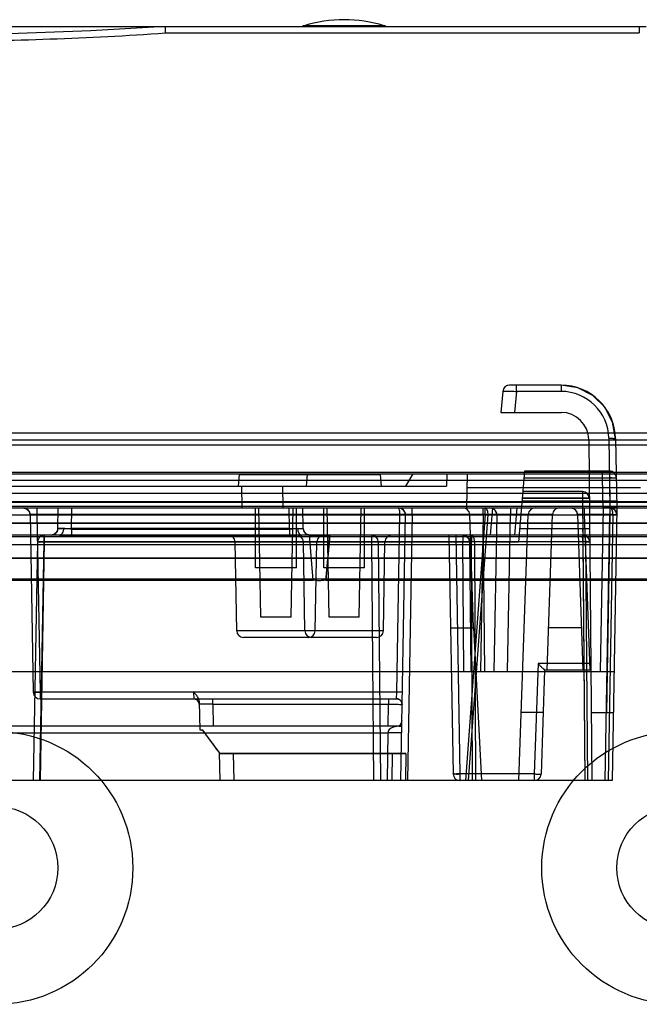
# Model space of a CAD drawing. Header units: millimetres. Extents: x 30 to 245, y 94 to 287.
# Tile 8 of 15: x 98 to 143, y 215 to 287. Entities that reach past the tile are written whole.
import ezdxf

# ---------------------------------------------------------------- set-up
doc = ezdxf.new("R2010")
doc.units = ezdxf.units.MM
doc.header["$LTSCALE"] = 24.94576
doc.layers.get('0').update_dxf_attribs({"linetype": 'CONTINUOUS'})

msp = doc.modelspace()

# ---------------------------------------------------------------- linework, layer by layer
at = {"color": 7, "linetype": 'Continuous'}
for p, q in [((48.143, 286.543), (143.813, 286.543)), ((108.544, 286.069), (143.32, 286.069)), ((124.605, 286.602), (118.731, 286.602)), ((137.58, 260.243), (133.801, 260.243)), ((134.3, 259.786), (134.3, 260.243)), ((137.58, 260.243), (137.58, 259.786)), ((133.303, 259.786), (133.168, 258.243)), ((134.3, 259.786), (134.165, 258.243)), ((137.58, 259.786), (134.3, 259.786)), ((133.168, 258.243), (137.607, 258.243)), ((39.168, 256.743), (235.168, 256.743)), ((141.08, 256.347), (141.169, 251.243)), ((141.58, 256.313), (141.668, 251.243)), ((50.971, 255.861), (223.365, 255.861)), ((60.668, 256.243), (213.668, 256.243)), ((139.607, 256.26), (139.825, 231.243)), ((57.668, 253.743), (216.668, 253.743)), ((214.875, 253.832), (58.461, 253.832)), ((113.918, 252.843), (113.992, 253.69)), ((113.992, 253.69), (124.344, 253.69)), ((118.918, 252.843), (118.992, 253.69)), ((124.418, 252.843), (124.344, 253.69)), ((126.708, 253.743), (126.168, 252.843)), ((129.2, 253.743), (129.168, 252.843)), ((130.662, 251.243), (130.706, 253.743)), ((134.905, 253.943), (134.45, 248.747)), ((134.862, 253.451), (141.13, 253.451)), ((141.13, 253.943), (134.905, 253.943)), ((140.63, 253.443), (140.63, 253.943)), ((140.668, 251.243), (140.63, 253.451)), ((141.13, 253.943), (141.13, 253.443)), ((141.13, 253.451), (141.16, 251.734)), ((224.168, 253.243), (50.168, 253.243)), ((63.69, 252.843), (129.168, 252.843)), ((114.196, 251.243), (114.168, 252.843)), ((117.195, 251.243), (117.167, 252.843)), ((130.688, 252.743), (143.406, 252.743)), ((42.71, 252.325), (231.627, 252.325)), ((139.145, 252.443), (134.773, 252.443)), ((139.145, 252.443), (139.145, 251.947)), ((232.152, 251.343), (42.184, 251.343)), ((209.25, 251.691), (65.086, 251.691)), ((209.23, 251.643), (65.106, 251.643)), ((141.16, 251.734), (134.711, 251.734)), ((139.145, 251.951), (134.73, 251.951)), ((134.73, 251.947), (139.145, 251.947)), ((139.145, 251.951), (139.325, 231.243)), ((52.252, 251.243), (130.662, 251.243)), ((87.659, 250.734), (141.383, 250.734)), ((98.38, 251.177), (98.563, 250.997)), ((98.633, 250.751), (98.86, 237.734)), ((99.132, 251.243), (99.132, 250.751)), ((99.132, 250.751), (99.36, 237.734)), ((132.002, 250.751), (99.132, 250.751)), ((100.677, 249.734), (100.703, 251.243)), ((101.676, 249.689), (101.703, 251.243)), ((115.168, 246.843), (115.168, 251.243)), ((115.558, 243.243), (115.418, 251.243)), ((117.661, 249.689), (117.634, 251.243)), ((117.779, 243.243), (117.918, 251.243)), ((118.168, 246.843), (118.168, 251.243)), ((118.66, 249.734), (118.633, 251.243)), ((120.168, 246.843), (120.168, 251.243)), ((120.558, 243.243), (120.418, 251.243)), ((122.779, 243.243), (122.918, 251.243)), ((123.168, 246.843), (123.168, 251.243)), ((125.532, 237.734), (125.76, 250.751)), ((125.819, 231.243), (126.159, 250.734)), ((126.659, 250.734), (126.319, 231.243)), ((126.659, 250.734), (126.659, 251.243)), ((132.002, 250.751), (130.56, 231.243)), ((130.662, 251.243), (229.024, 251.243)), ((130.784, 231.243), (132.226, 250.734)), ((131.168, 242.443), (130.878, 250.76)), ((136.951, 250.76), (130.878, 250.76)), ((131.86, 250.734), (131.659, 239.243)), ((131.86, 250.743), (131.86, 251.243)), ((132.002, 250.751), (132.002, 251.243)), ((132.556, 251.243), (132.381, 249.243)), ((132.859, 250.734), (132.659, 239.243)), ((133.659, 239.243), (133.859, 250.734)), ((133.859, 251.243), (133.859, 250.734)), ((134.329, 251.243), (134.154, 249.243)), ((134.494, 231.243), (135.175, 250.76)), ((136.553, 239.343), (136.951, 250.76)), ((138.785, 250.76), (139.184, 239.343)), ((139.285, 251.243), (139.285, 250.76)), ((139.285, 250.76), (139.684, 239.343)), ((141.16, 250.76), (139.285, 250.76)), ((140.668, 251.243), (140.459, 239.243)), ((141.668, 251.243), (140.668, 251.243)), ((140.819, 231.243), (141.16, 250.734)), ((141.16, 250.76), (140.906, 236.243)), ((141.383, 250.734), (141.043, 231.243)), ((141.16, 251.243), (141.16, 250.743)), ((141.668, 251.243), (141.319, 231.243)), ((65.106, 250.143), (209.23, 250.143)), ((65.114, 250.125), (209.223, 250.125)), ((232.463, 249.243), (41.873, 249.243)), ((209.223, 249.125), (65.114, 249.125)), ((99.674, 248.743), (99.674, 249.243)), ((100.425, 249.308), (100.177, 249.243)), ((100.608, 249.489), (100.425, 249.308)), ((100.677, 249.734), (100.608, 249.489)), ((101.676, 249.689), (101.676, 249.22)), ((101.676, 249.689), (117.661, 249.689)), ((117.661, 249.22), (101.676, 249.22)), ((101.677, 249.734), (101.677, 249.243)), ((117.66, 249.734), (101.677, 249.734)), ((117.66, 249.734), (117.66, 249.243)), ((117.661, 249.689), (117.661, 249.22)), ((119.16, 249.243), (118.912, 249.308)), ((119.408, 245.942), (119.118, 249.243)), ((119.407, 245.942), (119.119, 249.236)), ((120.618, 249.243), (120.328, 245.942)), ((123.673, 249.243), (123.673, 248.751)), ((129.354, 249.243), (129.66, 231.734)), ((129.854, 249.243), (130.16, 231.734)), ((130.373, 249.243), (130.373, 248.747)), ((131.006, 249.243), (131.006, 248.751)), ((131.873, 248.747), (131.873, 249.243)), ((134.536, 249.734), (139.164, 249.734)), ((139.164, 249.734), (139.173, 249.243)), ((139.173, 249.243), (139.173, 248.751)), ((65.182, 248.56), (209.155, 248.56)), ((99.174, 248.751), (98.868, 231.243)), ((99.349, 231.243), (99.655, 248.765)), ((99.674, 248.751), (99.368, 231.243)), ((139.174, 248.765), (99.655, 248.765)), ((139.396, 248.751), (99.674, 248.751)), ((99.674, 248.747), (130.373, 248.747)), ((113.791, 242.234), (113.677, 248.751)), ((118.791, 242.234), (118.677, 248.751)), ((119.546, 242.234), (119.66, 248.751)), ((123.673, 248.751), (123.825, 231.243)), ((124.173, 248.747), (124.325, 231.243)), ((124.546, 242.234), (124.66, 248.751)), ((130.456, 239.243), (130.373, 248.747)), ((130.873, 248.747), (130.956, 239.243)), ((131.078, 231.243), (131.006, 248.751)), ((131.23, 248.751), (131.302, 231.243)), ((131.873, 248.747), (131.956, 239.243)), ((131.873, 248.747), (134.45, 248.747)), ((139.174, 248.765), (139.327, 231.243)), ((139.549, 231.243), (139.396, 248.751)), ((209.155, 247.56), (65.182, 247.56)), ((209.147, 247.543), (65.189, 247.543)), ((118.168, 246.843), (115.168, 246.843)), ((123.168, 246.843), (120.168, 246.843)), ((65.19, 246.043), (209.147, 246.043)), ((119.408, 245.931), (87.328, 245.931)), ((154.008, 245.931), (120.328, 245.931)), ((117.779, 243.243), (115.558, 243.243)), ((122.779, 243.243), (120.558, 243.243)), ((124.546, 242.234), (113.791, 242.234)), ((129.473, 242.443), (131.168, 242.443)), ((131.168, 242.443), (131.755, 231.243)), ((139.076, 242.443), (136.661, 242.443)), ((119.046, 241.743), (114.291, 241.743)), ((124.046, 241.743), (119.291, 241.743)), ((135.894, 239.834), (135.611, 231.734)), ((139.75, 239.834), (135.894, 239.834)), ((41.349, 239.243), (141.459, 239.243)), ((136.377, 239.343), (136.111, 231.725)), ((139.755, 239.343), (136.377, 239.343)), ((99.36, 237.734), (99.36, 237.243)), ((125.532, 237.734), (99.36, 237.734)), ((110.625, 237.734), (110.64, 237.243)), ((125.517, 237.243), (125.532, 237.734)), ((99.36, 237.243), (125.517, 237.243)), ((111.038, 236.993), (111.073, 234.958)), ((112.04, 236.85), (112.04, 237.243)), ((112.04, 236.85), (112.068, 235.243)), ((112.04, 236.85), (124.917, 236.85)), ((124.889, 235.243), (124.917, 236.85)), ((124.917, 237.243), (124.917, 236.85)), ((136.268, 236.243), (134.668, 236.243)), ((139.782, 236.243), (141.406, 236.243)), ((125.889, 235.244), (125.896, 235.662)), ((49.76, 234.751), (124.881, 234.751)), ((125.889, 235.243), (49.765, 235.243)), ((111.073, 234.958), (111.282, 234.958)), ((112.556, 233.259), (111.282, 234.958)), ((124.881, 234.751), (124.819, 231.243)), ((112.532, 233.243), (126.203, 233.243)), ((112.568, 231.243), (112.533, 233.29)), ((126.203, 233.243), (112.547, 233.253)), ((113.533, 233.243), (113.568, 231.243)), ((125.203, 233.243), (125.168, 231.243)), ((126.203, 233.243), (126.168, 231.243)), ((141.319, 231.243), (40.93, 231.243)), ((130.16, 231.734), (130.16, 231.243)), ((135.611, 231.734), (130.16, 231.734)), ((135.611, 231.734), (135.611, 231.243))]:
    msp.add_line(p, q, dxfattribs=at)
for points in [[(108.54, 286.543), (103.089, 286.226), (97.103, 286.011), (91.666, 285.936)], [(133.801, 260.243), (133.564, 260.183), (133.384, 260.018), (133.303, 259.786)], [(140.787, 258.633), (139.906, 259.497), (138.804, 260.051), (137.58, 260.242)], [(141.58, 256.312), (141.365, 257.538), (140.787, 258.633)], [(98.133, 251.243), (98.38, 251.177), (98.563, 250.997), (98.633, 250.751)], [(125.66, 251.243), (125.816, 251.218), (125.958, 251.144), (126.068, 251.031), (126.138, 250.888), (126.159, 250.734)], [(126.159, 250.734), (126.116, 250.947), (125.98, 251.127), (125.772, 251.229)], [(132.36, 251.243), (132.516, 251.218), (132.658, 251.144), (132.768, 251.031), (132.838, 250.889), (132.859, 250.734)], [(138.286, 251.243), (138.53, 251.179), (138.712, 251.003), (138.785, 250.76)], [(141.171, 251.243), (141.322, 251.218), (141.46, 251.147), (141.568, 251.038), (141.638, 250.897), (141.66, 250.744)], [(119.16, 249.243), (118.912, 249.308), (118.729, 249.489), (118.66, 249.734)], [(130.373, 249.243), (130.622, 249.176), (130.805, 248.994), (130.873, 248.747)], [(139.173, 249.243), (139.324, 249.219), (139.464, 249.149), (139.574, 249.041), (139.647, 248.901), (139.673, 248.747)], [(110.64, 237.243), (110.838, 237.19), (110.984, 237.047), (111.04, 236.85)], [(125.517, 237.243), (125.719, 237.188), (125.866, 237.039), (125.917, 236.836)], [(125.896, 235.661), (125.884, 235.547), (125.838, 235.412), (125.758, 235.296), (125.691, 235.24), (125.66, 235.224), (125.68, 235.228), (125.756, 235.238), (125.888, 235.243)]]:
    msp.add_lwpolyline(points, dxfattribs=at)
for centre, radius in [((96.168, 224.843), 10), ((146.168, 224.843), 10), ((96.168, 224.843), 4.5), ((146.168, 224.843), 4.5)]:
    msp.add_circle(centre, radius, dxfattribs=at)
for centre, radius, start, end in [((121.668, 277.043), 10, 72.9196, 107.0804), ((90.805, 546.215), 260.752, 270.18427, 273.90094), ((119.025, 285.646), 1, 107.0804, 114.22632), ((124.312, 285.646), 1, 65.77368, 72.9196), ((133.801, 259.743), 0.5, 90, 175), ((137.58, 256.243), 4, 1, 90), ((137.581, 256.287), 3.5, 0.99606, 90.00378), ((137.607, 256.243), 2, 0.5, 90), ((141.13, 253.443), 0.5, 359.99812, 90.00671), ((139.145, 251.943), 0.5, 0.5, 90.05303), ((98.133, 250.743), 0.5, 1, 90), ((125.66, 250.743), 0.5, 358.99999, 90), ((130.378, 250.743), 0.5, 2, 90), ((130.047, 224.258), 26.565, 85.29525, 85.77892), ((132.36, 250.743), 0.5, 358.99993, 90.00867), ((135.675, 250.743), 0.5, 90, 178), ((137.451, 250.743), 0.5, 90, 178), ((138.285, 250.743), 0.5, 2, 90), ((141.16, 250.743), 0.5, 358.99998, 90), ((141.17, 250.753), 0.49, 359, 90), ((99.674, 248.743), 0.5, 90, 180), ((100.177, 249.743), 0.5, 270, 359), ((113.177, 248.743), 0.5, 0.99996, 89.99746), ((118.177, 248.743), 0.5, 0.99996, 89.99746), ((119.16, 249.743), 0.5, 181, 270), ((120.16, 248.743), 0.5, 90.00254, 179.00004), ((123.673, 248.743), 0.5, 0.5, 90), ((125.16, 248.743), 0.5, 90.00254, 179.00004), ((130.373, 248.743), 0.5, 0.5, 90), ((139.173, 248.743), 0.5, 0.5, 90), ((131.118, 223.231), 25.52, 89.74963, 90.25157), ((114.291, 242.243), 0.5, 181.00015, 270.00591), ((119.291, 242.243), 0.5, 181.00015, 270.00591), ((119.046, 242.243), 0.5, 269.99409, 358.99985), ((124.046, 242.243), 0.5, 269.99409, 358.99985), ((99.36, 237.743), 0.5, 181, 270.92487), ((110.64, 236.843), 0.4, 1, 90), ((125.517, 236.843), 0.4, 358.99959, 89.99865), ((130.16, 231.743), 0.5, 181, 270.99424), ((135.611, 231.743), 0.5, 268.14115, 358)]:
    msp.add_arc(centre, radius, start, end, dxfattribs=at)
for points, knots in [([(108.54, 286.543), (108.537, 286.543), (108.539, 286.524), (108.534, 286.504), (108.534, 286.458), (108.533, 286.401), (108.534, 286.33), (108.542, 286.218), (108.547, 286.13), (108.542, 286.069)], [0, 0, 0, 0, 0.019895, 0.076177, 0.167324, 0.290422, 0.441052, 0.614716, 1, 1, 1, 1]), ([(143.317, 286.542), (143.32, 286.543), (143.316, 286.531), (143.318, 286.522), (143.318, 286.497), (143.319, 286.459), (143.319, 286.401), (143.319, 286.33), (143.32, 286.218), (143.32, 286.13), (143.32, 286.069)], [0, 0, 0, 0, 0.019045, 0.042546, 0.075054, 0.166127, 0.289265, 0.440036, 0.613656, 1, 1, 1, 1]), ([(133.303, 259.786), (133.306, 259.812), (133.456, 259.782), (133.615, 259.817), (133.945, 259.795), (134.173, 259.792), (134.3, 259.786)], [0, 0, 0, 0, 0.078028, 0.294763, 0.618528, 1, 1, 1, 1]), ([(141.08, 256.347), (141.143, 256.348), (141.236, 256.349), (141.342, 256.346), (141.397, 256.343), (141.432, 256.341), (141.463, 256.338), (141.491, 256.336), (141.517, 256.333), (141.538, 256.329), (141.555, 256.326), (141.567, 256.322), (141.573, 256.319), (141.577, 256.317), (141.58, 256.314), (141.58, 256.313)], [0, 0, 0, 0, 0.375671, 0.553491, 0.630559, 0.699181, 0.760569, 0.817023, 0.86808, 0.912248, 0.946346, 0.972243, 0.982041, 0.989775, 1, 1, 1, 1]), ([(140.63, 253.451), (140.757, 253.453), (140.985, 253.447), (141.321, 253.473), (141.472, 253.423), (141.63, 253.477), (141.63, 253.451)], [0, 0, 0, 0, 0.382651, 0.707032, 0.923796, 1, 1, 1, 1]), ([(141.13, 253.451), (141.185, 253.452), (141.29, 253.451), (141.453, 253.463), (141.536, 253.438), (141.629, 253.468), (141.63, 253.451)], [0, 0, 0, 0, 0.328367, 0.65347, 0.902717, 1, 1, 1, 1]), ([(139.145, 251.947), (139.228, 251.948), (139.388, 251.964), (139.51, 251.921), (139.645, 251.969), (139.645, 251.947)], [0, 0, 0, 0, 0.49992, 0.865956, 1, 1, 1, 1]), ([(139.498, 251.952), (139.464, 251.952), (139.389, 251.953), (139.271, 251.952), (139.188, 251.952), (139.145, 251.951)], [0, 0, 0, 0, 0.292901, 0.633978, 1, 1, 1, 1]), ([(139.645, 251.947), (139.645, 251.953), (139.609, 251.944), (139.573, 251.955), (139.525, 251.952), (139.498, 251.952)], [0, 0, 0, 0, 0.117093, 0.45798, 1, 1, 1, 1]), ([(141.16, 251.734), (141.163, 251.652), (141.181, 251.497), (141.149, 251.372), (141.195, 251.246), (141.173, 251.243)], [0, 0, 0, 0, 0.501194, 0.861266, 1, 1, 1, 1]), ([(141.66, 251.734), (141.66, 251.734), (141.659, 251.735), (141.657, 251.735), (141.653, 251.735), (141.649, 251.736), (141.643, 251.736), (141.636, 251.736), (141.628, 251.736), (141.615, 251.737), (141.596, 251.737), (141.575, 251.737), (141.558, 251.737), (141.538, 251.738), (141.512, 251.738), (141.477, 251.738), (141.423, 251.737), (141.345, 251.737), (141.252, 251.735), (141.189, 251.734), (141.16, 251.734)], [0, 0, 0, 0, 0.00158, 0.005558, 0.012017, 0.020928, 0.032725, 0.04699, 0.06359, 0.08239, 0.126019, 0.176643, 0.204164, 0.232849, 0.293318, 0.362585, 0.440462, 0.620338, 0.826073, 1, 1, 1, 1]), ([(98.633, 250.751), (98.633, 250.752), (98.633, 250.752), (98.637, 250.753), (98.645, 250.753), (98.661, 250.754), (98.683, 250.754), (98.712, 250.755), (98.748, 250.755), (98.79, 250.755), (98.837, 250.755), (98.908, 250.754), (99.007, 250.753), (99.088, 250.752), (99.132, 250.751)], [0, 0, 0, 0, 0.001268, 0.004407, 0.021564, 0.051757, 0.096738, 0.154845, 0.227399, 0.311823, 0.406848, 0.510982, 0.733604, 1, 1, 1, 1]), ([(99.132, 250.751), (99.117, 250.752), (99.065, 250.753), (98.993, 250.754), (98.919, 250.754), (98.866, 250.755), (98.817, 250.755), (98.772, 250.755), (98.732, 250.755), (98.703, 250.755), (98.683, 250.754), (98.671, 250.754), (98.66, 250.754), (98.651, 250.753), (98.643, 250.753), (98.638, 250.753), (98.635, 250.752), (98.634, 250.752), (98.633, 250.752), (98.633, 250.752), (98.633, 250.751)], [0, 0, 0, 0, 0.090409, 0.316469, 0.428332, 0.533976, 0.634442, 0.725164, 0.804716, 0.871909, 0.899796, 0.924408, 0.945661, 0.963474, 0.979221, 0.990537, 0.994528, 0.997408, 0.999195, 1, 1, 1, 1]), ([(125.76, 250.751), (125.757, 250.833), (125.748, 250.984), (125.724, 251.129), (125.687, 251.243), (125.66, 251.243)], [0, 0, 0, 0, 0.480258, 0.838838, 1, 1, 1, 1]), ([(125.76, 250.751), (125.826, 250.75), (125.955, 250.757), (126.052, 250.723), (126.16, 250.752), (126.159, 250.734)], [0, 0, 0, 0, 0.50118, 0.866156, 1, 1, 1, 1]), ([(126.659, 250.734), (126.644, 250.734), (126.592, 250.733), (126.52, 250.732), (126.446, 250.731), (126.393, 250.731), (126.344, 250.73), (126.299, 250.73), (126.259, 250.73), (126.23, 250.731), (126.21, 250.731), (126.198, 250.731), (126.187, 250.732), (126.178, 250.732), (126.17, 250.732), (126.165, 250.733), (126.162, 250.733), (126.161, 250.733), (126.16, 250.734), (126.159, 250.734), (126.159, 250.734)], [0, 0, 0, 0, 0.090409, 0.316468, 0.428331, 0.533974, 0.634439, 0.725161, 0.804714, 0.871906, 0.899792, 0.924402, 0.945655, 0.96347, 0.979224, 0.990546, 0.994537, 0.997416, 0.999199, 1, 1, 1, 1]), ([(131.86, 250.734), (131.987, 250.733), (132.215, 250.738), (132.55, 250.712), (132.702, 250.762), (132.859, 250.709), (132.859, 250.734)], [0, 0, 0, 0, 0.38265, 0.707032, 0.923796, 1, 1, 1, 1]), ([(132.226, 250.734), (132.226, 250.79), (132.219, 250.901), (132.181, 251.057), (132.121, 251.186), (132.04, 251.243), (132.002, 251.243)], [0, 0, 0, 0, 0.284002, 0.561337, 0.807028, 1, 1, 1, 1]), ([(132.859, 250.734), (132.859, 250.734), (132.86, 250.734), (132.861, 250.734), (132.862, 250.733), (132.865, 250.733), (132.871, 250.733), (132.879, 250.732), (132.889, 250.732), (132.902, 250.732), (132.917, 250.732), (132.941, 250.731), (132.976, 250.731), (133.024, 250.731), (133.079, 250.73), (133.141, 250.73), (133.21, 250.73), (133.284, 250.731), (133.393, 250.731), (133.537, 250.732), (133.703, 250.733), (133.811, 250.734), (133.859, 250.734)], [0, 0, 0, 0, 0.000361, 0.001272, 0.002768, 0.004854, 0.0107, 0.018833, 0.029232, 0.041878, 0.056679, 0.073645, 0.113909, 0.161875, 0.217401, 0.279697, 0.348433, 0.423031, 0.502792, 0.674606, 0.856566, 1, 1, 1, 1]), ([(138.785, 250.76), (138.785, 250.76), (138.786, 250.761), (138.789, 250.762), (138.796, 250.764), (138.808, 250.765), (138.824, 250.766), (138.845, 250.766), (138.87, 250.767), (138.9, 250.767), (138.932, 250.767), (138.969, 250.767), (139.023, 250.767), (139.096, 250.766), (139.189, 250.763), (139.252, 250.761), (139.285, 250.76)], [0, 0, 0, 0, 0.002022, 0.005919, 0.020487, 0.044284, 0.07722, 0.119089, 0.169436, 0.227747, 0.293499, 0.366127, 0.444879, 0.617571, 0.805026, 1, 1, 1, 1]), ([(139.285, 250.76), (139.252, 250.761), (139.189, 250.763), (139.096, 250.766), (139.023, 250.767), (138.969, 250.767), (138.932, 250.767), (138.9, 250.767), (138.87, 250.767), (138.845, 250.766), (138.824, 250.766), (138.808, 250.765), (138.796, 250.764), (138.789, 250.762), (138.786, 250.761), (138.785, 250.76), (138.785, 250.76)], [0, 0, 0, 0, 0.194974, 0.382429, 0.555121, 0.633873, 0.706501, 0.772253, 0.830564, 0.880911, 0.92278, 0.955716, 0.979513, 0.994081, 0.997978, 1, 1, 1, 1]), ([(141.383, 250.734), (141.384, 250.821), (141.365, 250.975), (141.302, 251.162), (141.203, 251.243), (141.16, 251.243)], [0, 0, 0, 0, 0.43963, 0.779364, 1, 1, 1, 1]), ([(141.659, 250.734), (141.66, 250.756), (141.525, 250.726), (141.403, 250.766), (141.243, 250.759), (141.16, 250.76)], [0, 0, 0, 0, 0.134838, 0.500361, 1, 1, 1, 1]), ([(141.16, 250.76), (141.203, 250.759), (141.286, 250.758), (141.404, 250.754), (141.479, 250.751), (141.513, 250.749)], [0, 0, 0, 0, 0.366495, 0.707263, 1, 1, 1, 1]), ([(141.16, 250.734), (141.214, 250.733), (141.32, 250.734), (141.483, 250.722), (141.566, 250.747), (141.659, 250.718), (141.659, 250.734)], [0, 0, 0, 0, 0.32843, 0.65359, 0.902824, 1, 1, 1, 1]), ([(141.668, 251.243), (141.669, 251.249), (141.625, 251.231), (141.581, 251.251), (141.465, 251.236), (141.331, 251.249), (141.225, 251.242), (141.171, 251.243)], [0, 0, 0, 0, 0.038155, 0.161718, 0.371609, 0.67375, 1, 1, 1, 1]), ([(141.659, 250.734), (141.659, 250.723), (141.59, 250.746), (141.522, 250.724), (141.432, 250.733), (141.383, 250.734)], [0, 0, 0, 0, 0.121966, 0.470917, 1, 1, 1, 1]), ([(141.513, 250.749), (141.54, 250.747), (141.588, 250.747), (141.624, 250.737), (141.66, 250.74), (141.659, 250.734)], [0, 0, 0, 0, 0.54001, 0.880337, 1, 1, 1, 1]), ([(99.661, 249.104), (99.66, 249.071), (99.657, 249), (99.656, 248.887), (99.655, 248.807), (99.655, 248.765)], [0, 0, 0, 0, 0.29081, 0.631427, 1, 1, 1, 1]), ([(99.674, 249.243), (99.668, 249.243), (99.671, 249.21), (99.662, 249.174), (99.662, 249.129), (99.661, 249.104)], [0, 0, 0, 0, 0.1201, 0.459809, 1, 1, 1, 1]), ([(100.677, 249.734), (100.677, 249.734), (100.677, 249.734), (100.678, 249.734), (100.679, 249.733), (100.681, 249.733), (100.684, 249.733), (100.69, 249.733), (100.698, 249.732), (100.709, 249.732), (100.722, 249.732), (100.737, 249.732), (100.754, 249.731), (100.782, 249.731), (100.821, 249.731), (100.874, 249.73), (100.934, 249.73), (101, 249.73), (101.073, 249.73), (101.151, 249.731), (101.263, 249.731), (101.411, 249.732), (101.56, 249.733), (101.649, 249.734), (101.677, 249.734)], [0, 0, 0, 0, 0.000248, 0.000828, 0.001769, 0.003077, 0.006797, 0.011993, 0.020489, 0.031231, 0.044192, 0.059345, 0.076745, 0.096283, 0.141582, 0.194596, 0.255001, 0.32166, 0.394439, 0.472319, 0.554918, 0.731358, 0.917071, 1, 1, 1, 1]), ([(101.079, 249.73), (101.056, 249.73), (101.01, 249.73), (100.944, 249.73), (100.883, 249.73), (100.83, 249.731), (100.784, 249.731), (100.746, 249.731), (100.72, 249.732), (100.703, 249.732), (100.693, 249.733), (100.686, 249.733), (100.681, 249.733), (100.679, 249.733), (100.678, 249.734), (100.677, 249.734), (100.677, 249.734), (100.677, 249.734)], [0, 0, 0, 0, 0.173171, 0.341236, 0.492837, 0.626011, 0.740331, 0.834779, 0.908497, 0.937312, 0.96073, 0.97871, 0.991211, 0.994964, 0.99766, 0.999312, 1, 1, 1, 1]), ([(101.079, 249.73), (101.079, 249.699), (101.074, 249.635), (101.057, 249.542), (101.032, 249.468), (101.008, 249.417), (100.99, 249.384), (100.969, 249.354), (100.94, 249.317), (100.898, 249.279), (100.84, 249.249), (100.8, 249.243), (100.781, 249.243)], [0, 0, 0, 0, 0.149797, 0.309944, 0.454639, 0.520088, 0.580681, 0.638116, 0.694947, 0.805108, 0.909745, 1, 1, 1, 1]), ([(100.781, 249.243), (100.824, 249.243), (100.912, 249.241), (101.106, 249.234), (101.361, 249.224), (101.571, 249.22), (101.676, 249.22)], [0, 0, 0, 0, 0.144551, 0.295835, 0.649211, 1, 1, 1, 1]), ([(101.676, 249.689), (101.606, 249.689), (101.467, 249.693), (101.27, 249.719), (101.14, 249.727), (101.079, 249.73)], [0, 0, 0, 0, 0.350621, 0.694269, 1, 1, 1, 1]), ([(117.66, 249.734), (117.711, 249.734), (117.824, 249.733), (117.995, 249.732), (118.141, 249.731), (118.251, 249.73), (118.325, 249.73), (118.392, 249.73), (118.453, 249.73), (118.507, 249.731), (118.553, 249.731), (118.591, 249.731), (118.617, 249.732), (118.634, 249.732), (118.643, 249.733), (118.651, 249.733), (118.655, 249.733), (118.658, 249.733), (118.659, 249.734), (118.659, 249.734), (118.66, 249.734), (118.66, 249.734)], [0, 0, 0, 0, 0.153746, 0.339135, 0.512857, 0.592658, 0.667019, 0.734702, 0.795755, 0.849387, 0.895426, 0.933462, 0.96315, 0.974754, 0.984185, 0.991426, 0.99646, 0.997972, 0.999058, 0.999723, 1, 1, 1, 1]), ([(118.257, 249.73), (118.222, 249.731), (118.138, 249.725), (118.003, 249.71), (117.85, 249.694), (117.734, 249.688), (117.671, 249.689), (117.661, 249.689)], [0, 0, 0, 0, 0.176034, 0.420783, 0.680791, 0.949213, 1, 1, 1, 1]), ([(118.556, 249.243), (118.463, 249.243), (118.27, 249.236), (117.972, 249.224), (117.766, 249.22), (117.661, 249.22)], [0, 0, 0, 0, 0.310482, 0.647651, 1, 1, 1, 1]), ([(118.257, 249.73), (118.258, 249.699), (118.262, 249.635), (118.28, 249.543), (118.304, 249.469), (118.328, 249.418), (118.346, 249.385), (118.366, 249.355), (118.395, 249.319), (118.437, 249.281), (118.494, 249.25), (118.536, 249.243), (118.556, 249.243)], [0, 0, 0, 0, 0.149033, 0.308507, 0.452694, 0.517959, 0.578414, 0.635241, 0.691483, 0.800566, 0.904195, 1, 1, 1, 1]), ([(119.118, 249.236), (119.278, 249.236), (119.602, 249.187), (120.102, 249.206), (120.442, 249.202), (120.615, 249.202)], [0, 0, 0, 0, 0.319862, 0.65311, 1, 1, 1, 1]), ([(120.328, 245.978), (120.36, 246.334), (120.428, 247.046), (120.52, 248.121), (120.583, 248.841), (120.615, 249.202)], [0, 0, 0, 0, 0.330566, 0.663799, 1, 1, 1, 1]), ([(131.23, 248.751), (131.229, 248.834), (131.21, 248.983), (131.147, 249.165), (131.049, 249.243), (131.006, 249.243)], [0, 0, 0, 0, 0.432493, 0.77593, 1, 1, 1, 1]), ([(139.174, 248.765), (139.174, 248.845), (139.189, 248.999), (139.146, 249.115), (139.194, 249.243), (139.173, 249.243)], [0, 0, 0, 0, 0.503439, 0.867474, 1, 1, 1, 1]), ([(139.164, 249.734), (139.199, 249.734), (139.265, 249.735), (139.36, 249.735), (139.432, 249.735), (139.484, 249.735), (139.517, 249.735), (139.543, 249.734), (139.563, 249.734), (139.581, 249.734), (139.602, 249.733), (139.621, 249.733), (139.634, 249.732), (139.642, 249.732), (139.649, 249.732), (139.655, 249.731), (139.659, 249.731), (139.662, 249.73), (139.663, 249.73), (139.664, 249.73), (139.664, 249.73)], [0, 0, 0, 0, 0.206822, 0.399451, 0.567902, 0.641166, 0.706669, 0.768589, 0.797913, 0.825998, 0.877473, 0.921501, 0.940302, 0.956759, 0.970732, 0.982081, 0.989698, 0.995214, 0.998616, 1, 1, 1, 1]), ([(139.396, 248.751), (139.396, 248.801), (139.388, 248.906), (139.352, 249.056), (139.293, 249.186), (139.211, 249.243), (139.173, 249.243)], [0, 0, 0, 0, 0.259327, 0.544326, 0.800549, 1, 1, 1, 1]), ([(99.674, 248.751), (99.592, 248.753), (99.435, 248.768), (99.311, 248.73), (99.174, 248.776), (99.174, 248.751)], [0, 0, 0, 0, 0.491118, 0.85444, 1, 1, 1, 1]), ([(99.174, 248.751), (99.174, 248.775), (99.31, 248.744), (99.429, 248.777), (99.579, 248.767), (99.655, 248.765)], [0, 0, 0, 0, 0.148428, 0.529946, 1, 1, 1, 1]), ([(99.174, 248.751), (99.174, 248.773), (99.306, 248.725), (99.428, 248.766), (99.589, 248.749), (99.674, 248.747)], [0, 0, 0, 0, 0.131246, 0.489725, 1, 1, 1, 1]), ([(99.174, 248.751), (99.174, 248.773), (99.303, 248.731), (99.426, 248.769), (99.587, 248.753), (99.674, 248.751)], [0, 0, 0, 0, 0.129215, 0.480967, 1, 1, 1, 1]), ([(124.173, 248.747), (124.172, 248.769), (124.038, 248.726), (123.916, 248.767), (123.756, 248.752), (123.673, 248.751)], [0, 0, 0, 0, 0.134156, 0.500111, 1, 1, 1, 1]), ([(130.373, 248.747), (130.456, 248.748), (130.616, 248.764), (130.738, 248.721), (130.872, 248.769), (130.873, 248.747)], [0, 0, 0, 0, 0.49992, 0.865956, 1, 1, 1, 1]), ([(131.873, 248.747), (131.845, 248.747), (131.755, 248.748), (131.607, 248.748), (131.459, 248.748), (131.346, 248.749), (131.269, 248.749), (131.196, 248.749), (131.13, 248.749), (131.07, 248.749), (131.017, 248.749), (130.977, 248.749), (130.95, 248.748), (130.933, 248.748), (130.917, 248.748), (130.905, 248.748), (130.894, 248.748), (130.886, 248.748), (130.88, 248.748), (130.877, 248.747), (130.876, 248.747), (130.874, 248.747), (130.873, 248.747), (130.873, 248.747), (130.873, 248.747), (130.873, 248.747)], [0, 0, 0, 0, 0.083015, 0.268685, 0.445096, 0.527686, 0.605561, 0.678338, 0.744998, 0.805407, 0.85843, 0.903739, 0.923283, 0.940689, 0.955849, 0.968817, 0.979565, 0.988067, 0.993269, 0.995315, 0.996991, 0.998296, 0.999231, 0.999796, 1, 1, 1, 1]), ([(139.673, 248.747), (139.672, 248.769), (139.538, 248.726), (139.416, 248.767), (139.256, 248.752), (139.173, 248.751)], [0, 0, 0, 0, 0.134156, 0.500111, 1, 1, 1, 1]), ([(139.526, 248.752), (139.492, 248.752), (139.417, 248.753), (139.299, 248.752), (139.216, 248.752), (139.173, 248.751)], [0, 0, 0, 0, 0.292964, 0.634117, 1, 1, 1, 1]), ([(139.174, 248.765), (139.259, 248.766), (139.42, 248.777), (139.543, 248.742), (139.672, 248.769), (139.673, 248.747)], [0, 0, 0, 0, 0.511741, 0.870683, 1, 1, 1, 1]), ([(139.396, 248.751), (139.445, 248.751), (139.535, 248.759), (139.603, 248.737), (139.673, 248.758), (139.673, 248.747)], [0, 0, 0, 0, 0.528739, 0.877807, 1, 1, 1, 1]), ([(139.673, 248.747), (139.673, 248.753), (139.637, 248.744), (139.601, 248.755), (139.553, 248.752), (139.526, 248.752)], [0, 0, 0, 0, 0.117182, 0.458067, 1, 1, 1, 1]), ([(119.407, 245.978), (119.509, 245.955), (119.717, 245.924), (120.027, 245.924), (120.231, 245.955), (120.328, 245.978)], [0, 0, 0, 0, 0.338912, 0.675254, 1, 1, 1, 1]), ([(135.894, 239.834), (135.955, 239.77), (136.069, 239.658), (136.212, 239.494), (136.321, 239.419), (136.358, 239.343), (136.377, 239.343)], [0, 0, 0, 0, 0.386216, 0.703579, 0.921387, 1, 1, 1, 1]), ([(99.36, 237.734), (99.276, 237.733), (99.117, 237.717), (98.994, 237.756), (98.86, 237.712), (98.86, 237.734)], [0, 0, 0, 0, 0.499681, 0.865747, 1, 1, 1, 1]), ([(98.86, 237.734), (98.86, 237.728), (98.895, 237.737), (98.932, 237.727), (98.98, 237.73), (99.006, 237.73)], [0, 0, 0, 0, 0.117002, 0.457891, 1, 1, 1, 1]), ([(99.006, 237.73), (99.041, 237.73), (99.115, 237.731), (99.233, 237.732), (99.317, 237.733), (99.36, 237.734)], [0, 0, 0, 0, 0.292894, 0.633969, 1, 1, 1, 1]), ([(110.625, 237.734), (110.695, 237.658), (110.831, 237.512), (110.989, 237.267), (111.036, 237.082), (111.038, 236.993)], [0, 0, 0, 0, 0.358476, 0.690505, 1, 1, 1, 1]), ([(125.932, 237.72), (125.932, 237.72), (125.932, 237.72), (125.93, 237.721), (125.928, 237.721), (125.925, 237.721), (125.921, 237.722), (125.914, 237.722), (125.903, 237.723), (125.886, 237.724), (125.865, 237.725), (125.841, 237.726), (125.814, 237.727), (125.783, 237.728), (125.738, 237.729), (125.678, 237.731), (125.605, 237.733), (125.557, 237.734), (125.532, 237.734)], [0, 0, 0, 0, 0.001284, 0.00449, 0.009815, 0.017352, 0.027178, 0.039367, 0.071126, 0.113005, 0.164588, 0.22526, 0.294404, 0.371246, 0.454369, 0.633163, 0.818583, 1, 1, 1, 1]), ([(112.04, 236.85), (111.975, 236.85), (111.848, 236.851), (111.69, 236.852), (111.57, 236.852), (111.486, 236.852), (111.408, 236.853), (111.335, 236.853), (111.27, 236.853), (111.211, 236.852), (111.168, 236.852), (111.137, 236.852), (111.117, 236.852), (111.099, 236.852), (111.084, 236.851), (111.071, 236.851), (111.06, 236.851), (111.053, 236.851), (111.048, 236.85), (111.045, 236.85), (111.043, 236.85), (111.042, 236.85), (111.041, 236.85), (111.04, 236.85), (111.04, 236.85)], [0, 0, 0, 0, 0.195085, 0.382683, 0.47137, 0.555531, 0.634372, 0.7071, 0.772966, 0.831397, 0.881865, 0.903947, 0.923841, 0.941488, 0.956857, 0.969924, 0.980668, 0.989065, 0.992376, 0.995093, 0.997212, 0.998733, 0.999655, 1, 1, 1, 1]), ([(124.917, 236.85), (125.044, 236.849), (125.272, 236.84), (125.608, 236.862), (125.759, 236.808), (125.917, 236.861), (125.917, 236.836)], [0, 0, 0, 0, 0.38261, 0.7075, 0.924217, 1, 1, 1, 1]), ([(112.547, 233.253), (112.407, 233.44), (112.138, 233.824), (111.709, 234.387), (111.425, 234.767), (111.282, 234.958)], [0, 0, 0, 0, 0.329741, 0.663034, 1, 1, 1, 1]), ([(125.889, 235.243), (125.805, 235.243), (125.646, 235.236), (125.419, 235.203), (125.218, 235.141), (125.045, 235.056), (124.919, 234.922), (124.886, 234.808), (124.881, 234.751)], [0, 0, 0, 0, 0.205451, 0.392314, 0.561289, 0.718403, 0.861635, 1, 1, 1, 1]), ([(125.88, 234.752), (125.88, 234.751), (125.879, 234.751), (125.877, 234.75), (125.874, 234.75), (125.87, 234.749), (125.864, 234.749), (125.853, 234.748), (125.84, 234.747), (125.825, 234.747), (125.809, 234.746), (125.792, 234.746), (125.773, 234.746), (125.753, 234.745), (125.722, 234.745), (125.68, 234.745), (125.626, 234.744), (125.567, 234.744), (125.504, 234.745), (125.438, 234.745), (125.37, 234.745), (125.3, 234.746), (125.231, 234.747), (125.16, 234.747), (125.087, 234.748), (124.994, 234.75), (124.925, 234.751), (124.881, 234.751)], [0, 0, 0, 0, 0.000903, 0.00294, 0.006226, 0.010791, 0.016653, 0.023825, 0.042153, 0.055623, 0.070957, 0.088105, 0.107015, 0.127632, 0.149881, 0.198957, 0.25357, 0.31291, 0.376118, 0.442288, 0.51053, 0.580068, 0.650042, 0.719767, 0.792026, 0.867843, 1, 1, 1, 1]), ([(129.66, 231.734), (129.66, 231.712), (129.792, 231.755), (129.914, 231.716), (130.075, 231.732), (130.16, 231.734)], [0, 0, 0, 0, 0.131209, 0.490017, 1, 1, 1, 1]), ([(129.806, 231.73), (129.78, 231.73), (129.732, 231.727), (129.695, 231.737), (129.66, 231.728), (129.66, 231.734)], [0, 0, 0, 0, 0.541936, 0.882819, 1, 1, 1, 1]), ([(130.16, 231.734), (130.117, 231.733), (130.033, 231.732), (129.915, 231.731), (129.841, 231.73), (129.806, 231.73)], [0, 0, 0, 0, 0.365754, 0.706982, 1, 1, 1, 1]), ([(135.611, 231.734), (135.654, 231.732), (135.737, 231.73), (135.855, 231.726), (135.93, 231.725), (135.964, 231.724)], [0, 0, 0, 0, 0.365496, 0.706873, 1, 1, 1, 1]), ([(135.964, 231.724), (135.991, 231.724), (136.039, 231.719), (136.075, 231.729), (136.11, 231.72), (136.111, 231.725)], [0, 0, 0, 0, 0.541941, 0.882821, 1, 1, 1, 1])]:
    msp.add_open_spline(points, degree=3, knots=knots, dxfattribs=at)

doc.saveas('drawing.dxf')
